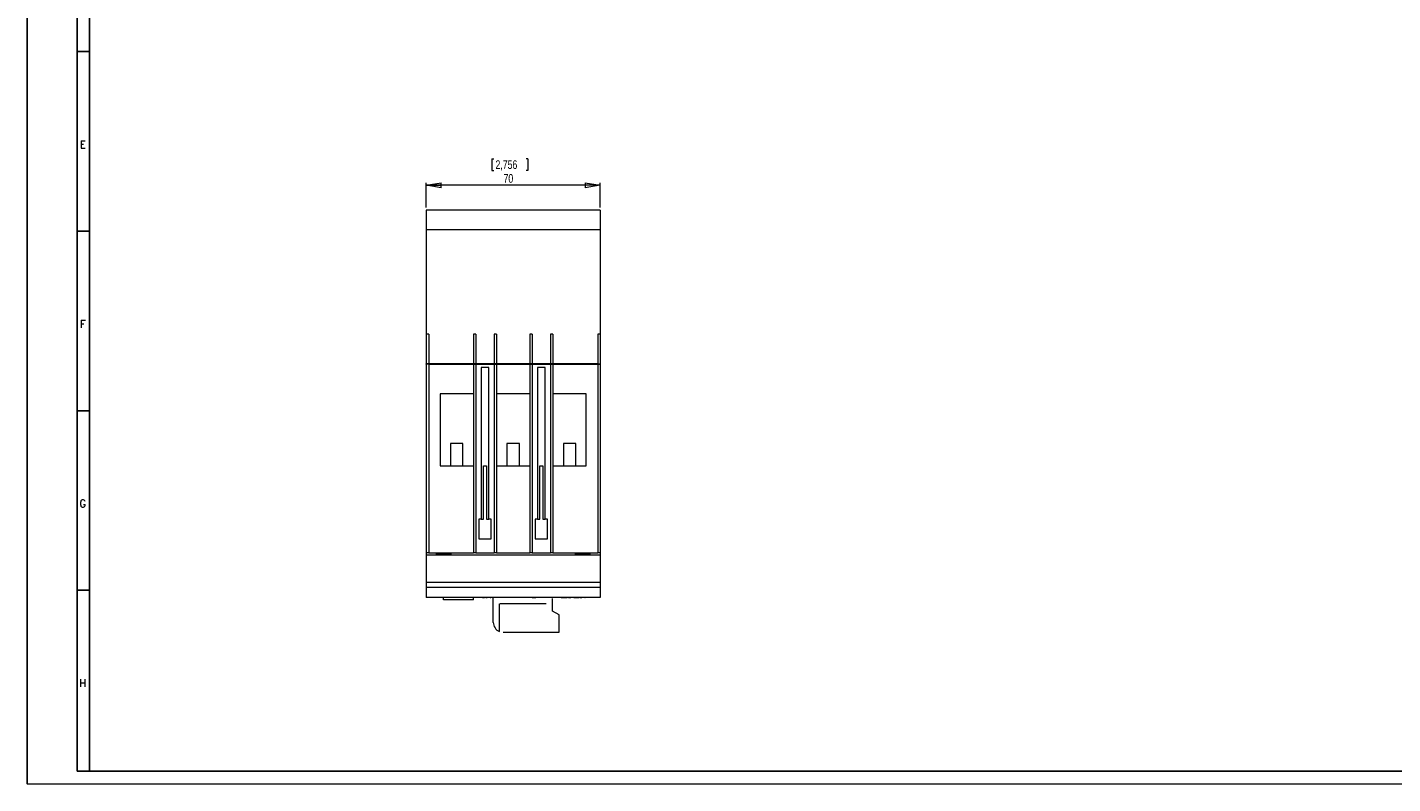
# Model space of a CAD drawing. Header units: millimetres. Extents: x -542 to 841, y 0 to 2437.
# Tile 1 of 4: x 0 to 549, y 0 to 305. Entities that reach past the tile are written whole.
import ezdxf

# ---------------------------------------------------------------- set-up
doc = ezdxf.new("R2010")
doc.units = ezdxf.units.MM
doc.header["$PDSIZE"] = -1
doc.layers.add('FORMATO', color=7, linetype='Continuous')
doc.styles.add('SLDTEXTSTYLE0', font='ROMANS')
doc.styles.add('SLDTEXTSTYLE3', font='TXT', dxfattribs={"width": 0.75})
doc.dimstyles.new('SLDDIMSTYLE0', dxfattribs={"dimtxt": 3.5, "dimasz": 6, "dimexe": 0, "dimexo": 0.0625, "dimgap": 0.875, "dimtad": 1, "dimtoh": 1, "dimdec": 1, "dimrnd": 1e-09, "dimzin": 12, "dimdsep": 46, "dimtxsty": 'SLDTEXTSTYLE3', "dimblk1": 'CLOSED', "dimblk2": 'CLOSED', "dimsah": 1, "dimcen": 0.09, "dimadec": 0, "dimazin": 0, "dimtfac": 1, "dimtdec": 1, "dimtofl": 0, "dimtmove": 0, "dimatfit": 3, "dimldrblk": 'CLOSED', "dimfxl": 1, "dimtolj": 1, "dimtzin": 12, "dimarcsym": 0})
doc.dimstyles.new('SLDDIMSTYLE3', dxfattribs={"dimtxt": 3.5, "dimasz": 6, "dimexe": 0, "dimexo": 0.0625, "dimgap": 0.875, "dimtad": 1, "dimtoh": 1, "dimdec": 1, "dimrnd": 1e-09, "dimzin": 12, "dimdsep": 46, "dimtxsty": 'SLDTEXTSTYLE3', "dimblk1": 'NONE', "dimblk2": 'NONE', "dimsah": 1, "dimcen": 0.09, "dimadec": 0, "dimazin": 0, "dimtfac": 1, "dimtdec": 1, "dimtmove": 0, "dimatfit": 3, "dimldrblk": 'NONE', "dimfxl": 1, "dimtolj": 1, "dimtzin": 12, "dimarcsym": 0})

# ---------------------------------------------------------------- blocks, each defined once
blk = doc.blocks.new('_CLOSED')
at = {"color": 0, "linetype": 'ByBlock', "lineweight": -2}
for p, q in [((-1, 0.166667), (0, 0)), ((-1, 0.166667), (-1, -0.166667)), ((0, 0), (-1, -0.166667)), ((0, 0), (-1, 0))]:
    blk.add_line(p, q, dxfattribs=at)
blk = doc.blocks.new('*D3')
at = {"color": 7, "linetype": 'Continuous', "lineweight": 0}
for p, q in [((186.97, 251.67), (186.97, 246.95)), ((186.97, 251.67), (187.68, 251.67)), ((201.45, 251.67), (200.74, 251.67)), ((201.45, 251.67), (201.45, 246.95)), ((160.51, 231.98), (160.51, 241.98)), ((186.97, 246.95), (187.68, 246.95)), ((201.45, 246.95), (200.74, 246.95)), ((230.51, 231.98), (230.51, 241.98)), ((230.51, 240.98), (160.51, 240.98))]:
    blk.add_line(p, q, dxfattribs=at)
at = {"color": 7, "linetype": 'Continuous', "lineweight": 0, "xscale": 6, "yscale": 6}
for p, rotation in [((160.51, 240.98, 0.1), 180), ((230.51, 240.98, 0.1), 360)]:
    blk.add_blockref('_CLOSED', p, dxfattribs=dict(at, rotation=rotation))
at = {"color": 7, "linetype": 'Continuous', "lineweight": 0, "char_height": 3.5, "attachment_point": 1, "style": 'SLDTEXTSTYLE3'}
for s, insert in [('2,756', (188.39, 251.04)), ('70', (191.62, 245.49))]:
    blk.add_mtext(s, dxfattribs=dict(at, insert=insert))
blk = doc.blocks.new('*D10')
at = {"color": 7, "linetype": 'Continuous', "lineweight": 0}
for p, q in [((625.01, 351.83), (625.67, 352.09)), ((625.01, 351.83), (626.72, 347.43)), ((638.5, 357.08), (637.84, 356.82)), ((638.5, 357.08), (640.21, 352.68)), ((640.21, 352.68), (639.55, 352.42)), ((626.72, 347.43), (627.38, 347.69))]:
    blk.add_line(p, q, dxfattribs=at)
at = {"color": 7, "linetype": 'Continuous', "lineweight": 0, "char_height": 3.5, "attachment_point": 1, "rotation": 21.2541, "style": 'SLDTEXTSTYLE3'}
for s, insert in [('0,197', (626.56, 351.76)), ('%%c', (630.46, 347.32)), ('5', (635.12, 349.14))]:
    blk.add_mtext(s, dxfattribs=dict(at, insert=insert))
blk = doc.blocks.new('_NONE')

msp = doc.modelspace()

# ---------------------------------------------------------------- linework, layer by layer
at = {"color": 7, "linetype": 'Continuous', "lineweight": 15}
for p, q in [((230.51, 230.98), (160.51, 230.98)), ((160.51, 230.98), (160.51, 222.98)), ((230.51, 230.98), (230.51, 222.98)), ((230.51, 222.98), (160.51, 222.98)), ((160.51, 222.98), (160.51, 180.98)), ((230.51, 222.98), (230.51, 180.98)), ((161.51, 180.98), (160.51, 180.98)), ((160.51, 180.98), (160.51, 169.08)), ((161.51, 180.98), (161.51, 169.08)), ((179.51, 180.98), (179.51, 169.08)), ((180.51, 180.98), (179.51, 180.98)), ((180.51, 180.98), (180.51, 169.08)), ((187.81, 180.98), (187.81, 169.08)), ((188.81, 180.98), (187.81, 180.98)), ((188.81, 180.98), (188.81, 169.08)), ((202.21, 180.98), (202.21, 169.08)), ((203.21, 180.98), (202.21, 180.98)), ((203.21, 180.98), (203.21, 169.08)), ((210.51, 180.98), (210.51, 169.08)), ((211.51, 180.98), (210.51, 180.98)), ((211.51, 180.98), (211.51, 169.08)), ((230.51, 180.98), (229.51, 180.98)), ((229.51, 180.98), (229.51, 169.08)), ((230.51, 180.98), (230.51, 169.08)), ((161.51, 169.08), (160.51, 169.08)), ((160.51, 168.98), (160.51, 169.08)), ((160.51, 168.98), (160.51, 92.98)), ((161.51, 168.98), (160.51, 168.98)), ((160.71, 169.08), (160.71, 168.98)), ((179.51, 169.08), (161.51, 169.08)), ((161.51, 168.98), (161.51, 92.98)), ((161.51, 168.98), (179.51, 168.98)), ((180.51, 169.08), (179.51, 169.08)), ((179.51, 168.98), (179.51, 92.98)), ((179.51, 168.98), (180.51, 168.98)), ((187.81, 169.08), (180.51, 169.08)), ((180.51, 168.98), (180.51, 92.98)), ((180.51, 168.98), (187.81, 168.98)), ((185.66, 167.55), (182.66, 167.55)), ((182.66, 167.55), (182.66, 106.55)), ((185.66, 106.55), (185.66, 167.55)), ((188.81, 169.08), (187.81, 169.08)), ((187.81, 168.98), (187.81, 92.98)), ((187.81, 168.98), (188.81, 168.98)), ((202.21, 169.08), (188.81, 169.08)), ((188.81, 168.98), (188.81, 92.98)), ((188.81, 168.98), (202.21, 168.98)), ((203.21, 169.08), (202.21, 169.08)), ((202.21, 168.98), (202.21, 92.98)), ((202.21, 168.98), (203.21, 168.98)), ((210.51, 169.08), (203.21, 169.08)), ((203.21, 168.98), (203.21, 92.98)), ((203.21, 168.98), (210.51, 168.98)), ((208.36, 167.55), (205.36, 167.55)), ((205.36, 167.55), (205.36, 106.55)), ((208.36, 106.55), (208.36, 167.55)), ((211.51, 169.08), (210.51, 169.08)), ((210.51, 168.98), (210.51, 92.98)), ((210.51, 168.98), (211.51, 168.98)), ((229.51, 169.08), (211.51, 169.08)), ((211.51, 168.98), (211.51, 92.98)), ((211.51, 168.98), (229.51, 168.98)), ((229.51, 169.08), (230.51, 169.08)), ((229.51, 168.98), (230.51, 168.98)), ((229.51, 168.98), (229.51, 92.98)), ((230.31, 169.08), (230.31, 168.98)), ((230.51, 168.98), (230.51, 169.08)), ((230.51, 168.98), (230.51, 92.98)), ((179.51, 156.98), (166.11, 156.98)), ((166.11, 156.98), (166.11, 127.98)), ((202.21, 156.98), (188.81, 156.98)), ((224.91, 156.98), (211.51, 156.98)), ((224.91, 127.98), (224.91, 156.98)), ((170.26, 136.98), (170.26, 127.98)), ((175.26, 136.98), (170.26, 136.98)), ((175.26, 127.98), (175.26, 136.98)), ((193.01, 136.98), (193.01, 127.98)), ((198.01, 136.98), (193.01, 136.98)), ((198.01, 127.98), (198.01, 136.98)), ((215.76, 136.98), (215.76, 127.98)), ((220.76, 136.98), (215.76, 136.98)), ((220.76, 127.98), (220.76, 136.98)), ((166.11, 127.98), (179.51, 127.98)), ((183.51, 127.98), (184.81, 127.98)), ((183.51, 106.55), (183.51, 127.98)), ((184.81, 127.98), (184.81, 106.55)), ((188.81, 127.98), (202.21, 127.98)), ((206.21, 127.98), (207.51, 127.98)), ((206.21, 106.55), (206.21, 127.98)), ((207.51, 127.98), (207.51, 106.55)), ((211.51, 127.98), (224.91, 127.98)), ((181.66, 106.55), (181.66, 98.55)), ((182.66, 106.55), (181.66, 106.55)), ((182.66, 106.55), (183.51, 106.55)), ((184.81, 106.55), (185.66, 106.55)), ((186.66, 106.55), (185.66, 106.55)), ((186.66, 98.55), (186.66, 106.55)), ((204.36, 106.55), (204.36, 98.55)), ((205.36, 106.55), (204.36, 106.55)), ((205.36, 106.55), (206.21, 106.55)), ((207.51, 106.55), (208.36, 106.55)), ((209.36, 106.55), (208.36, 106.55)), ((209.36, 98.55), (209.36, 106.55)), ((181.66, 98.55), (186.66, 98.55)), ((204.36, 98.55), (209.36, 98.55)), ((161.51, 92.98), (160.51, 92.98)), ((160.51, 92.98), (160.51, 91.98)), ((230.51, 91.98), (160.51, 91.98)), ((160.51, 91.98), (160.51, 80.98)), ((161.51, 92.98), (179.51, 92.98)), ((180.51, 92.98), (179.51, 92.98)), ((180.51, 92.98), (187.81, 92.98)), ((188.81, 92.98), (187.81, 92.98)), ((188.81, 92.98), (202.21, 92.98)), ((203.21, 92.98), (202.21, 92.98)), ((203.21, 92.98), (210.51, 92.98)), ((211.51, 92.98), (210.51, 92.98)), ((211.51, 92.98), (229.51, 92.98)), ((230.51, 92.98), (229.51, 92.98)), ((230.51, 92.98), (230.51, 91.98)), ((230.51, 91.98), (230.51, 80.98)), ((230.51, 80.98), (160.51, 80.98)), ((160.51, 80.98), (160.51, 78.98)), ((230.51, 78.98), (160.51, 78.98)), ((160.51, 78.98), (160.51, 74.98)), ((230.51, 80.98), (230.51, 78.98)), ((230.51, 78.98), (230.51, 74.98)), ((230.51, 74.98), (160.51, 74.98)), ((167.51, 73.98), (167.51, 74.98)), ((179.51, 73.98), (167.51, 73.98)), ((179.51, 73.98), (179.51, 74.98)), ((183.11, 74.93), (183.11, 74.98)), ((183.11, 74.93), (183.63, 74.93)), ((183.63, 74.93), (183.63, 74.98)), ((183.63, 74.93), (183.77, 74.93)), ((183.77, 74.93), (183.77, 74.98)), ((183.77, 74.93), (183.96, 74.93)), ((183.96, 74.93), (183.96, 74.98)), ((184.2, 74.93), (184.2, 74.98)), ((184.56, 74.93), (184.56, 74.98)), ((184.56, 74.93), (184.65, 74.93)), ((184.65, 74.93), (184.65, 74.98)), ((184.65, 74.93), (184.86, 74.93)), ((184.86, 74.93), (184.86, 74.98)), ((184.86, 74.93), (185.05, 74.93)), ((185.05, 74.93), (185.05, 74.98)), ((185.3, 74.93), (185.3, 74.98)), ((185.88, 74.93), (185.88, 74.98)), ((186.12, 74.93), (186.12, 74.98)), ((186.2, 74.93), (186.54, 74.93)), ((186.54, 74.93), (186.54, 74.98)), ((186.88, 74.93), (186.54, 74.93)), ((186.88, 74.93), (186.88, 74.98)), ((186.95, 74.93), (186.95, 74.98)), ((197.76, 74.93), (186.95, 74.93)), ((187.51, 64.98), (187.51, 74.93)), ((190.02, 61.26), (190.02, 72.48)), ((208.83, 72.48), (190.14, 72.48)), ((197.76, 74.93), (197.76, 74.98)), ((199.01, 74.93), (199.01, 74.98)), ((200.01, 74.93), (199.01, 74.93)), ((200.01, 74.93), (200.01, 74.98)), ((201.08, 74.93), (201.08, 74.98)), ((201.99, 74.93), (201.99, 74.98)), ((202.91, 74.93), (202.91, 74.98)), ((203.21, 74.93), (203.21, 74.98)), ((203.21, 74.93), (203.46, 74.93)), ((203.46, 74.93), (203.46, 74.98)), ((203.46, 74.93), (204.44, 74.93)), ((204.44, 74.93), (204.44, 74.98)), ((204.44, 74.93), (204.68, 74.93)), ((204.68, 74.93), (204.68, 74.98)), ((211.37, 69.48), (211.37, 74.59)), ((214.79, 74.93), (214.79, 74.98)), ((214.79, 74.93), (215.29, 74.93)), ((215.29, 74.93), (215.29, 74.98)), ((215.29, 74.93), (215.89, 74.93)), ((215.89, 74.93), (215.89, 74.98)), ((215.89, 74.93), (216.01, 74.93)), ((216.01, 74.93), (216.01, 74.98)), ((216.15, 74.93), (216.15, 74.98)), ((216.15, 74.93), (216.78, 74.93)), ((216.78, 74.93), (216.78, 74.98)), ((216.78, 74.93), (217.23, 74.93)), ((217.23, 74.93), (217.23, 74.98)), ((217.75, 74.93), (217.75, 74.98)), ((217.75, 74.93), (218.7, 74.93)), ((218.7, 74.93), (218.7, 74.98)), ((219.19, 74.93), (219.19, 74.98)), ((219.67, 74.93), (219.67, 74.98)), ((219.88, 74.93), (219.88, 74.98)), ((219.88, 74.93), (220.21, 74.93)), ((220.21, 74.93), (220.21, 74.98)), ((220.21, 74.93), (220.59, 74.93)), ((220.59, 74.93), (220.59, 74.98)), ((220.69, 74.93), (220.69, 74.98)), ((220.69, 74.93), (220.81, 74.93)), ((220.81, 74.93), (220.81, 74.98)), ((220.81, 74.93), (221.29, 74.93)), ((221.29, 74.93), (221.29, 74.98)), ((221.29, 74.93), (221.74, 74.93)), ((221.74, 74.93), (221.74, 74.98)), ((221.74, 74.93), (222.1, 74.93)), ((222.1, 74.93), (222.1, 74.98)), ((222.29, 74.93), (222.29, 74.98)), ((222.41, 74.93), (222.41, 74.98)), ((222.41, 74.93), (222.79, 74.93)), ((222.79, 74.93), (222.79, 74.98)), ((222.79, 74.93), (223.12, 74.93)), ((223.12, 74.93), (223.12, 74.98)), ((223.55, 74.93), (223.55, 74.98)), ((224.31, 74.93), (224.31, 74.98)), ((224.31, 74.93), (224.51, 74.93)), ((224.51, 74.93), (224.51, 74.98)), ((225.32, 74.93), (225.32, 74.98)), ((226.14, 74.93), (226.14, 74.98)), ((226.71, 74.93), (226.71, 74.98)), ((226.96, 74.93), (226.96, 74.98)), ((227.28, 74.93), (227.28, 74.98)), ((228.1, 74.93), (228.1, 74.98)), ((228.67, 74.93), (228.67, 74.98)), ((228.92, 74.93), (228.92, 74.98)), ((214.01, 67.98), (211.37, 69.48)), ((214.01, 60.98), (214.01, 67.98)), ((191.51, 60.98), (214.01, 60.98))]:
    msp.add_line(p, q, dxfattribs=at)
msp.add_arc((191.51, 64.98), 4, 180, 248.179, dxfattribs=at)
for centre in [(167.51, 92.57), (223.51, 92.57)]:
    msp.add_ellipse(centre, major_axis=(3, 0), ratio=0.090909, dxfattribs=at)
at = {"layer": 'FORMATO'}
for p, q in [((0, 594), (0, 0)), ((20, 584), (20, 5)), ((25, 5), (25, 584)), ((25, 294.8), (20, 294.8)), ((25, 222.5), (20, 222.5)), ((25, 150.2), (20, 150.2)), ((25, 77.9), (20, 77.9)), ((25, 5), (20, 5)), ((835.95, 5), (24.95, 5))]:
    msp.add_line(p, q, dxfattribs=at)
at = {"layer": 'FORMATO', "lineweight": 0}
msp.add_line((0, 0), (841, 0), dxfattribs=at)
at = {"layer": 'FORMATO', "color": 7}
msp.add_point((0, 0), dxfattribs=at)

# ---------------------------------------------------------------- texts
at = {"layer": 'FORMATO', "char_height": 3, "attachment_point": 1, "style": 'SLDTEXTSTYLE0'}
for s, insert in [('E', (21.11, 258.94)), ('F', (21.18, 186.64)), ('G', (20.96, 114.34)), ('H', (20.88, 42.04))]:
    msp.add_mtext(s, dxfattribs=dict(at, insert=insert))

# ---------------------------------------------------------------- dimensions: what is measured, and where the dimension line sits
at = {"color": 7, "linetype": 'Continuous', "lineweight": 0}
dim = msp.add_diameter_dim_2p(p1=(4.41, 2.35), p2=(0, 0), dimstyle='SLDDIMSTYLE3', dxfattribs=at)
dim.commit()
dim.dimension.update_dxf_attribs({"geometry": '*D10', "text_midpoint": (634.98, 344.3), "dimtype": 163})
dim = msp.add_linear_dim(base=(160.51, 240.98), p1=(230.51, 230.98), p2=(160.51, 230.98), dimstyle='SLDDIMSTYLE0', dxfattribs=at)
dim.commit()
dim.dimension.update_dxf_attribs({"geometry": '*D3', "text_midpoint": (194.21, 240.98), "dimtype": 160})

doc.saveas('drawing.dxf')
